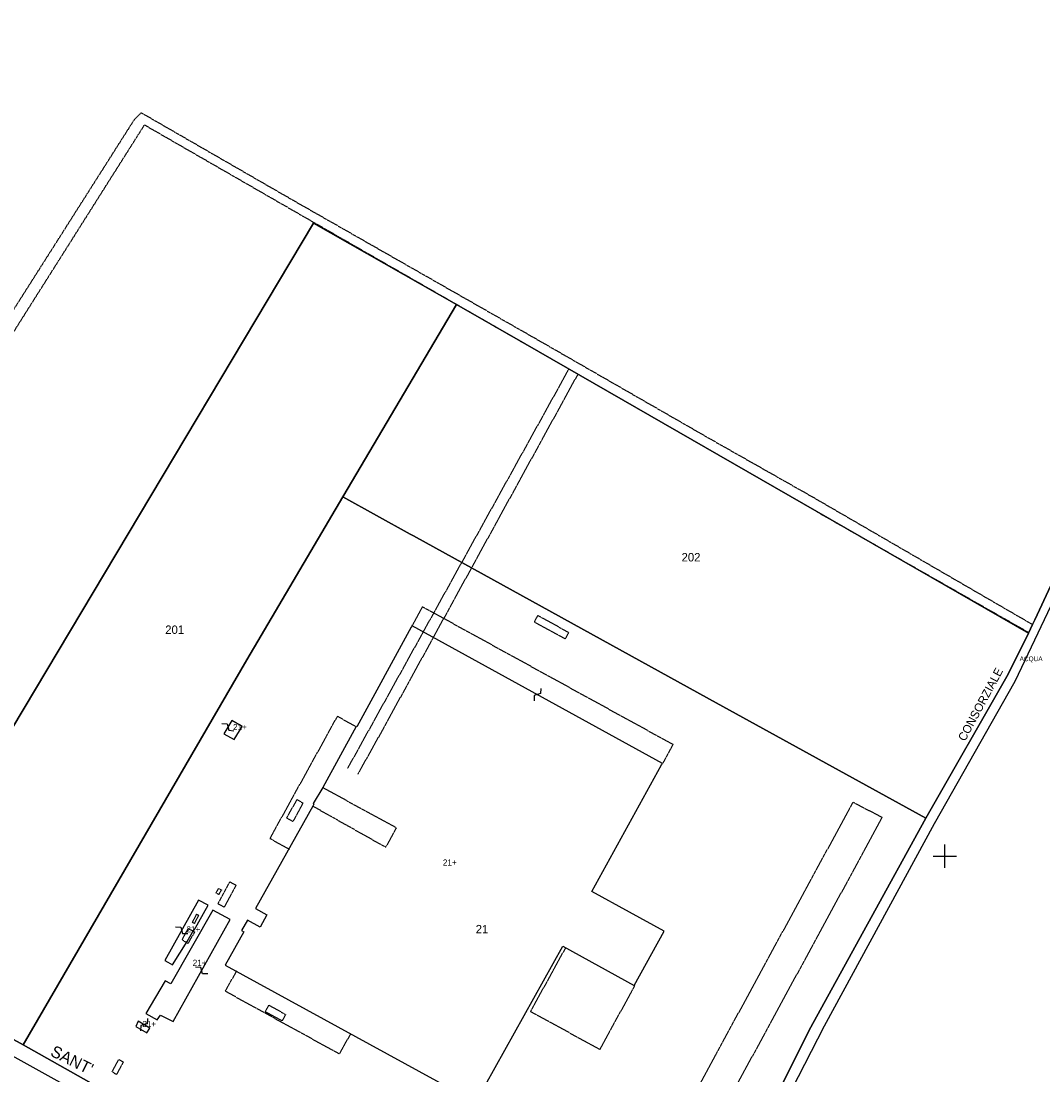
# Model space of a CAD drawing. Header units: metres. Extents: x 12172 to 15026, y -20723 to -19447.
# Tile 4 of 11: x 12606 to 13042, y -20493 to -20044. Entities that reach past the tile are written whole.
import ezdxf

# ---------------------------------------------------------------- set-up
doc = ezdxf.new("R2010")
doc.units = ezdxf.units.M
for name, pattern in [('CONTINUA', [0]), ('TRATTEGGIATA2', [0.3, 0.15, -0.15]), ('TRATTEGGIATA5', [0.3, 0.15, -0.15])]:
    doc.linetypes.add(name, pattern=pattern)
for name, color, linetype in [('ACQUE', 4, 'CONTINUA'), ('CONFINE', 3, 'CONTINUA'), ('FABBRICATI', 1, 'CONTINUA'), ('LINEEVARIE', 6, 'CONTINUA'), ('PARTICELLE', 7, 'CONTINUA'), ('SIMBOLI', 6, 'CONTINUA'), ('STRADE', 8, 'CONTINUA'), ('TESTI', 3, 'CONTINUA')]:
    doc.layers.add(name, color=color, linetype=linetype)

# ---------------------------------------------------------------- blocks, each defined once
blk = doc.blocks.new('3', base_point=(5, 5))
at = {"layer": 'SIMBOLI'}
for p, q in [((5, 0), (5, 10)), ((0, 5), (10, 5))]:
    blk.add_line(p, q, dxfattribs=at)
blk = doc.blocks.new('9', base_point=(5, 5))
at = {"layer": 'SIMBOLI'}
for p, q in [((2, 5), (4, 6)), ((4, 6), (6, 4)), ((6, 4), (8, 5))]:
    blk.add_line(p, q, dxfattribs=at)

msp = doc.modelspace()

# ---------------------------------------------------------------- linework, layer by layer
at = {"layer": 'ACQUE'}
msp.add_lwpolyline([(13057.865, -20257.387), (13038.458, -20299.13), (13037.497, -20301.197), (13035.676, -20304.88), (13027.004, -20322.42), (12991.913, -20383.837), (12942.127, -20474.197), (12917.143, -20524.566), (12899.091, -20551.608), (12884.514, -20575.641), (12863.113, -20621.878), (12861.252, -20625.999), (12865.568, -20627.439), (12883.775, -20586.123), (12889.027, -20576.27), (12923.605, -20521.234), (12948.701, -20472.485), (12995.678, -20386.141), (13030.063, -20325.286), (13057.98, -20266.699)], dxfattribs=at)
at = {"layer": 'CONFINE'}
msp.add_lwpolyline([(12521.261, -19778.167), (12254.222, -20263.591), (12241.357, -20285.994), (12268.751, -20298.824), (12300.018, -20314.868), (12316.851, -20324.173), (12370.993, -20358.898), (12407.286, -20376.529), (12472.639, -20413.459), (12649.614, -20511.465), (12812.913, -20602.574), (12833.583, -20617.422), (12847.767, -20624.568), (12859.21, -20631.124), (12863.176, -20633.173), (12865.568, -20627.439), (12883.775, -20586.123), (12889.027, -20576.27), (12923.605, -20521.234), (12948.701, -20472.485), (12995.678, -20386.141), (13030.063, -20325.286), (13057.98, -20266.699)], dxfattribs=at)
at = {"layer": 'FABBRICATI'}
msp.add_lwpolyline([(12799.901, -20505.039), (12836.995, -20438.444), (12867.525, -20455.207), (12880.229, -20432.085), (12865.442, -20423.956), (12865.442, -20423.956), (12849.434, -20415.154), (12879.163, -20361.044), (12879.609, -20360.411), (12772.728, -20301.676), (12772.353, -20302.359), (12749.12, -20344.862), (12748.878, -20344.726), (12734.59, -20370.725), (12730.489, -20377.603), (12730.83, -20377.795), (12730.277, -20378.678), (12705.849, -20422.369), (12710.757, -20425.079), (12707.866, -20430.363), (12702.477, -20427.329), (12699.958, -20431.669), (12700.88, -20432.313), (12692.934, -20446.503), (12796.569, -20503.216)], dxfattribs=at)
for points in [[(12692.416, -20347.757), (12696.779, -20350.296), (12700.18, -20344.692), (12695.817, -20342.152), (12692.416, -20347.757)], [(12676.782, -20436.386), (12679.534, -20431.498), (12679.664, -20431.571), (12685.612, -20420.977), (12681.601, -20418.725), (12667.124, -20444.509), (12668.409, -20445.267), (12670.487, -20446.331), (12676.782, -20436.386)], [(12695.016, -20427.03), (12687.717, -20423.017), (12669.797, -20454.44), (12667.398, -20453.261), (12659.093, -20467.102), (12663.895, -20469.814), (12665.335, -20467.818), (12670.798, -20470.622), (12695.016, -20427.03)], [(12659.469, -20475.397), (12660.808, -20473.403), (12655.849, -20470.44), (12654.768, -20472.683), (12659.469, -20475.397)]]:
    msp.add_lwpolyline(points, close=True, dxfattribs=at)
at = {"layer": 'LINEEVARIE', "linetype": 'TRATTEGGIATA2'}
for points in [[(12495.605, -20341.628), (12563.49, -20232.299), (12561.95, -20230.955), (12654.226, -20085.679), (12657.122, -20082.802), (12721.665, -20120.005), (12824.934, -20178.904), (12900.156, -20222.124), (12943.587, -20246.734), (13037.497, -20301.197)], [(12498.848, -20343.591), (12569.369, -20229.023), (12658.516, -20087.994), (12741.354, -20135.707), (12821.02, -20181.442)], [(12839.593, -20192.129), (12745.177, -20362.541)], [(12843.447, -20194.347), (12759.103, -20347.879), (12749.547, -20364.997)], [(12945.352, -20252.985), (13035.818, -20304.592)]]:
    msp.add_lwpolyline(points, dxfattribs=at)
at = {"layer": 'LINEEVARIE', "linetype": 'TRATTEGGIATA5'}
for points in [[(12772.728, -20301.676), (12777.168, -20293.595), (12884.049, -20352.33), (12879.609, -20360.411)], [(12824.854, -20300.099), (12826.406, -20297.312), (12839.546, -20304.567), (12837.983, -20307.358), (12824.854, -20300.099)], [(12720.44, -20397.159), (12712.039, -20392.544), (12740.851, -20340.346), (12748.878, -20344.726)], [(12734.59, -20370.725), (12765.971, -20387.898), (12761.4, -20396.22), (12730.277, -20378.678)], [(12721.845, -20385.235), (12719.214, -20383.792), (12723.541, -20375.899), (12726.17, -20377.343), (12721.845, -20385.235)], [(12841.761, -20596.087), (12960.904, -20376.983), (12973.28, -20383.473), (12854.137, -20602.579), (12841.761, -20596.087)], [(12690.187, -20413.758), (12691.375, -20414.388), (12690.246, -20416.429), (12689.058, -20415.799), (12690.187, -20413.758)], [(12692.515, -20421.781), (12689.877, -20420.341), (12694.918, -20411.008), (12697.556, -20412.448), (12692.515, -20421.781)], [(12678.866, -20428.288), (12680.765, -20424.751), (12681.671, -20425.23), (12679.782, -20428.777), (12678.866, -20428.288)], [(12677.17, -20437.228), (12674.541, -20435.783), (12677.24, -20430.874), (12679.867, -20432.322), (12677.17, -20437.228)], [(12838.185, -20439.098), (12823.239, -20466.229), (12852.82, -20482.485), (12867.739, -20455.325), (12867.525, -20455.207)], [(12746.477, -20475.794), (12741.594, -20484.391), (12692.954, -20457.647), (12697.892, -20448.951)], [(12711.581, -20463.638), (12718.707, -20467.529), (12717.194, -20470.276), (12710.071, -20466.387), (12711.581, -20463.638)], [(12646.554, -20493.115), (12644.679, -20492.091), (12647.574, -20486.784), (12649.438, -20487.81), (12646.554, -20493.115)]]:
    msp.add_lwpolyline(points, dxfattribs=at)
at = {"layer": 'PARTICELLE'}
msp.add_lwpolyline([(12566.759, -20036.5), (12503.662, -20143.497), (12477.009, -20187.043), (12381.164, -20357.263), (12411.657, -20371.187), (12437.652, -20386.759), (12469.397, -20333.819), (12472.464, -20328.72), (12484.457, -20308.851), (12541.86, -20345.1), (12498.317, -20420.675), (12542.507, -20445.054), (12730.57, -20129.915), (12791.604, -20164.684), (12821.02, -20181.442), (12945.352, -20252.985), (13035.676, -20304.88), (13037.497, -20301.197), (13038.458, -20299.13), (13057.865, -20257.387)], dxfattribs=at)
for points in [[(12702.243, -20316.281), (12743.19, -20246.747), (12791.604, -20164.684), (12730.57, -20129.915), (12542.507, -20445.054), (12606.693, -20480.464), (12702.243, -20316.281)], [(12945.352, -20252.985), (12821.02, -20181.442), (12791.604, -20164.684), (12743.19, -20246.747), (12771.934, -20262.612), (12773.285, -20263.358), (12899.59, -20333.084), (12991.913, -20383.837), (13027.004, -20322.42), (13035.676, -20304.88), (12945.352, -20252.985)], [(12942.127, -20474.197), (12991.913, -20383.837), (12899.59, -20333.084), (12773.285, -20263.358), (12771.934, -20262.612), (12743.19, -20246.747), (12702.243, -20316.281), (12606.693, -20480.464), (12611.288, -20483.052), (12638.022, -20498.112), (12709.76, -20538.056), (12765.851, -20569.064), (12779.339, -20576.63), (12785.413, -20580.045), (12786.456, -20578.42), (12863.113, -20621.878), (12884.514, -20575.641), (12899.091, -20551.608), (12917.143, -20524.566), (12942.127, -20474.197)]]:
    msp.add_lwpolyline(points, close=True, dxfattribs=at)
at = {"layer": 'STRADE'}
msp.add_lwpolyline([(12472.639, -20413.459), (12649.614, -20511.465), (12812.913, -20602.574), (12833.583, -20617.422), (12847.767, -20624.568), (12859.21, -20631.124), (12863.176, -20633.173), (12865.568, -20627.439), (12861.252, -20625.999), (12859.359, -20623.278), (12856.263, -20622.488), (12832.804, -20607.304), (12831.122, -20605.746), (12785.413, -20580.045), (12779.339, -20576.63), (12765.851, -20569.064), (12709.76, -20538.056), (12638.022, -20498.112), (12611.288, -20483.052), (12606.693, -20480.464), (12542.507, -20445.054)], dxfattribs=at)

# ---------------------------------------------------------------- block references
at = {"layer": 'SIMBOLI'}
for p, rotation in [((12826.169, -20331.044), 241.233), ((12694.117, -20344.954), 328.787), ((12674.363, -20431.617), 330.736), ((12682.907, -20448.826), 150.928), ((12658.328, -20471.921), 239.17)]:
    msp.add_blockref('9', p, dxfattribs=dict(at, rotation=rotation))
msp.add_blockref('3', (13000, -20400), dxfattribs=at)

# ---------------------------------------------------------------- texts
at = {"layer": 'ACQUE', "color": 7}
msp.add_text('ACQUA', height=2, dxfattribs=at).set_placement((13031.937, -20316.816))
at = {"layer": 'FABBRICATI', "color": 7}
for p in [(12696.298, -20346.224), (12785.828, -20404.024), (12676.403, -20432.528), (12679.082, -20446.82), (12657.587, -20472.919)]:
    msp.add_text('21+', height=2.6, dxfattribs=at).set_placement(p)
at = {"layer": 'PARTICELLE', "color": 7}
for s, p in [('202', (12887.708, -20274.26)), ('201', (12667.374, -20305.189)), ('21', (12799.847, -20432.971))]:
    msp.add_text(s, height=3.6, dxfattribs=at).set_placement(p)
at = {"layer": 'TESTI', "color": 3}
for s, height, rotation, p in [('CONSORZIALE', 3.6, 61.655, (13008.637, -20351.287)), ("SANT'", 5, 333.486, (12617.976, -20484.992))]:
    msp.add_text(s, height=height, rotation=rotation, dxfattribs=at).set_placement(p)

doc.saveas('drawing.dxf')
